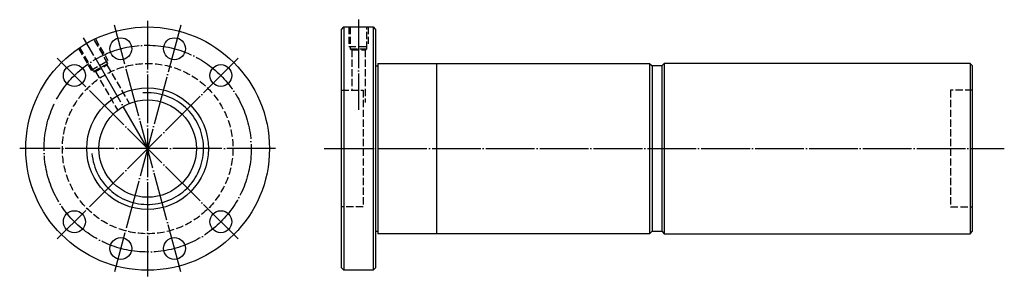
# Model space of a CAD drawing. Header units: millimetres. Extents: x -31 to 373, y 148 to 253.
import ezdxf

# ---------------------------------------------------------------- set-up
doc = ezdxf.new("R2010")
doc.units = ezdxf.units.MM
for name, pattern in [('CENTER', [22, 20, -1, 0, -1]), ('DASHED', [4, 3, -1]), ('THIN', [200000, 200000, 0])]:
    doc.linetypes.add(name, pattern=pattern)
doc.layers.add('NT', color=7, linetype='Continuous')

msp = doc.modelspace()

# ---------------------------------------------------------------- linework, layer by layer
at = {"layer": 'NT', "color": 3, "linetype": 'CENTER'}
for p, q in [((35.09, 250.71), (7.91, 149.29)), ((35.09, 149.29), (7.91, 250.71)), ((21.5, 252.5), (21.5, 147.5)), ((108, 253), (108, 216)), ((21.5, 200), (-4.75, 245.47)), ((58.62, 237.12), (-15.62, 162.88)), ((58.62, 162.88), (-15.62, 237.12)), ((74, 200), (-31, 200)), ((94, 200), (373.03, 200))]:
    msp.add_line(p, q, dxfattribs=at)
at = {"layer": 'NT', "color": 16, "linetype": 'Continuous'}
for p, q in [((101, 249), (102, 250)), ((101, 151), (101, 249)), ((102, 250), (114, 250)), ((102, 250), (102, 150)), ((114, 250), (115, 249)), ((114, 250), (114, 150)), ((115, 249), (115, 151)), ((116, 235), (116, 165)), ((116, 235), (227.5, 235)), ((140, 235), (140, 165)), ((227.5, 235), (228.5, 234)), ((227.5, 235), (227.5, 165)), ((233.5, 235), (232.5, 234)), ((359, 235), (233.5, 235)), ((233.5, 235), (233.5, 165)), ((359, 235), (359, 165)), ((359, 235), (360, 234)), ((115, 234), (116, 234)), ((228.5, 234), (228.5, 166)), ((232.5, 234), (228.5, 234)), ((232.5, 234), (232.5, 166)), ((360, 166), (360, 234)), ((115, 166), (116, 166)), ((228.5, 166), (227.5, 165)), ((228.5, 166), (232.5, 166)), ((232.5, 166), (233.5, 165)), ((359, 165), (360, 166)), ((227.5, 165), (116, 165)), ((233.5, 165), (359, 165)), ((102, 150), (101, 151)), ((114, 150), (102, 150)), ((115, 151), (114, 150))]:
    msp.add_line(p, q, dxfattribs=at)
at = {"layer": 'NT', "color": 1, "linetype": 'DASHED'}
for p, q in [((104, 250), (104, 242)), ((112, 250), (112, 242)), ((0.04, 245.16), (5.21, 236.21)), ((-6.88, 241.16), (-1.71, 232.21)), ((104, 242), (112, 242)), ((104.6, 241), (111.4, 241)), ((105.25, 240.62), (105.25, 224)), ((110.75, 240.62), (110.75, 219)), ((-1.71, 232.21), (5.21, 236.21)), ((-0.69, 231.64), (5.19, 235.04)), ((4.82, 234.39), (13.88, 218.7)), ((0.06, 231.64), (9.12, 215.95)), ((101, 224), (110, 224)), ((110, 224), (110, 176)), ((360, 224), (351, 224)), ((351, 224), (351, 176)), ((110, 176), (101, 176)), ((351, 176), (360, 176))]:
    msp.add_line(p, q, dxfattribs=at)
for points in [[(104.6, 250), (104.6, 241), (105.25, 240.62), (110.75, 240.62), (111.4, 241), (111.4, 250)], [(-6.39, 241.5), (-0.69, 231.64), (0.06, 231.64), (4.82, 234.39), (5.19, 235.04), (-0.5, 244.9)]]:
    msp.add_lwpolyline(points, dxfattribs=at)
at = {"layer": 'NT', "color": 16, "linetype": 'Continuous'}
for centre, radius in [((21.5, 200), 50), ((10.5, 241.05), 4.5), ((32.5, 241.05), 4.5), ((-8.55, 230.05), 4.5), ((51.55, 230.05), 4.5), ((21.5, 200), 25), ((21.5, 200), 20), ((-8.55, 169.95), 4.5), ((51.55, 169.95), 4.5), ((10.5, 158.95), 4.5), ((32.5, 158.95), 4.5)]:
    msp.add_circle(centre, radius, dxfattribs=at)
at = {"layer": 'NT', "color": 3, "linetype": 'CENTER'}
msp.add_circle((21.5, 200), 42.5, dxfattribs=at)
at = {"layer": 'NT', "color": 1, "linetype": 'DASHED'}
msp.add_circle((21.5, 200), 35, dxfattribs=at)
at = {"layer": 'NT', "color": 5, "linetype": 'THIN'}
msp.add_arc((21.5, 200), 22.95, 185, 95, dxfattribs=at)

doc.saveas('drawing.dxf')
